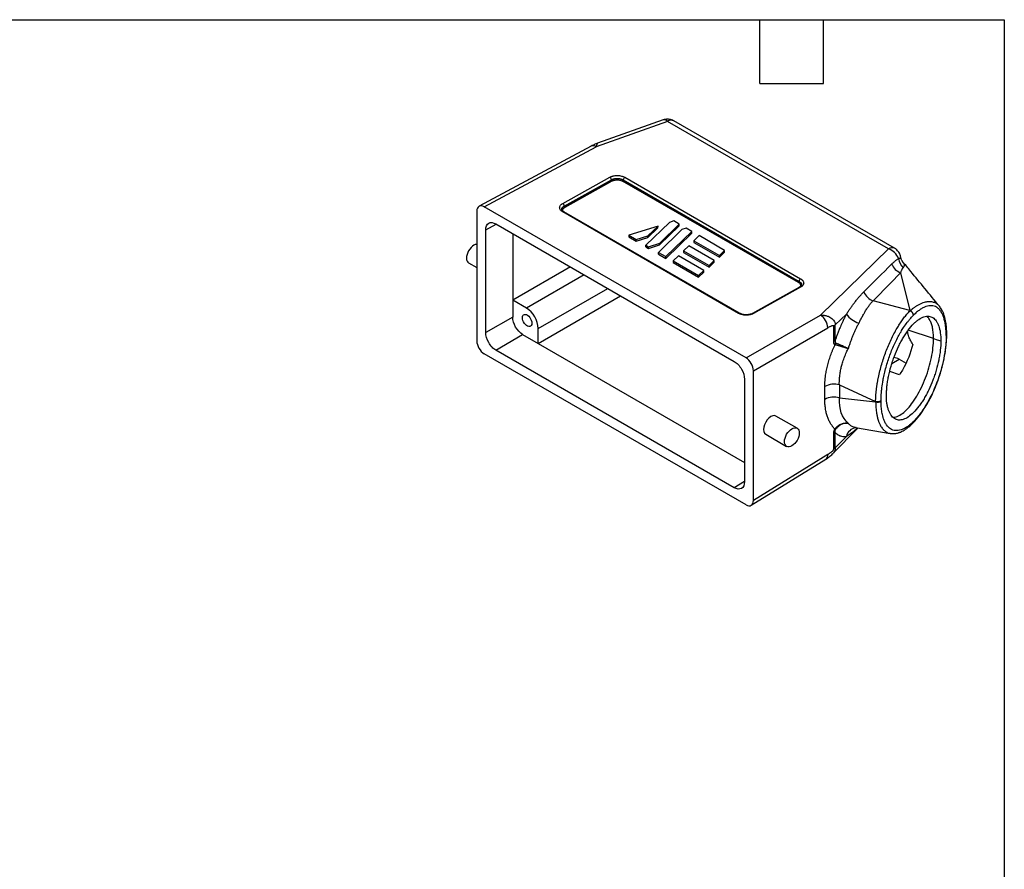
# Model space of a CAD drawing. Header units: millimetres. Extents: x 13 to 546, y 13 to 419.
# Tile 4 of 4: x 311 to 546, y 216 to 419. Entities that reach past the tile are written whole.
import ezdxf

# ---------------------------------------------------------------- set-up
doc = ezdxf.new("R2010")
doc.units = ezdxf.units.MM
doc.header["$LTSCALE"] = 2
doc.linetypes.add('SLD-Solid', pattern=[0])
doc.layers.add('TEXT', color=140, linetype='SLD-Solid', lineweight=25)

msp = doc.modelspace()

# ---------------------------------------------------------------- linework, layer by layer
for p, q in [((465.628859, 394.775226), (448.544877, 388.719222)), ((464.589497, 395.132203), (448.844454, 389.550832)), ((518.418686, 364.300307), (465.628859, 394.775226)), ((519.881542, 364.427832), (467.091715, 394.90275)), ((447.330128, 388.862276), (420.547974, 374.462326)), ((421.775712, 374.326256), (448.544877, 388.719222)), ((440.538702, 375.143046), (451.834459, 381.432363)), ((455.369454, 381.396125), (497.416398, 357.122941)), ((440.886031, 374.534331), (452.181788, 380.823647)), ((440.888343, 374.457865), (452.181788, 380.745894)), ((452.32072, 380.502408), (441.027274, 374.214379)), ((452.181788, 380.745894), (452.181788, 380.823647)), ((496.910852, 356.204292), (454.865916, 380.476317)), ((455.009784, 380.787409), (497.056728, 356.514225)), ((455.009784, 380.787409), (455.009784, 380.719803)), ((455.009784, 380.719803), (497.05472, 356.447779)), ((484.3552, 338.199886), (421.775712, 374.326256)), ((440.886031, 374.534331), (440.888343, 374.457865)), ((420.008214, 373.305569), (420.008214, 342.276397)), ((482.593604, 348.859574), (440.537624, 373.137974)), ((482.837413, 348.880828), (440.781434, 373.159229)), ((422.129857, 368.826162), (424.637554, 370.224154)), ((424.594131, 370.249221), (481.541174, 337.374393)), ((463.322878, 369.756594), (456.332804, 367.537942)), ((466.050858, 370.622456), (460.440137, 365.16683)), ((460.922878, 367.422936), (463.322878, 369.756594)), ((463.316708, 369.344824), (463.322878, 369.756594)), ((463.71411, 365.221925), (468.402546, 369.780761)), ((463.72028, 365.633695), (468.408716, 370.192531)), ((467.09171, 370.952822), (466.050858, 370.622456)), ((468.408716, 370.192531), (467.09171, 370.952822)), ((468.402546, 369.780761), (468.408716, 370.192531)), ((422.129857, 344.306206), (422.129857, 368.826162)), ((428.604902, 367.933852), (428.604902, 352.010485)), ((456.332804, 367.537942), (456.326634, 367.126172)), ((456.332804, 367.537942), (458.089726, 366.523693)), ((458.089726, 366.523693), (460.922878, 367.422936)), ((460.916708, 367.011166), (463.316708, 369.344824)), ((460.916708, 367.011166), (460.922878, 367.422936)), ((469.043116, 368.895062), (463.432395, 363.439436)), ((465.183147, 362.013416), (471.394804, 368.053367)), ((465.189317, 362.425187), (471.400974, 368.465137)), ((470.083968, 369.225429), (469.043116, 368.895062)), ((471.400974, 368.465137), (470.083968, 369.225429)), ((471.394804, 368.053367), (471.400974, 368.465137)), ((473.157896, 367.450888), (471.915564, 366.242898)), ((479.252219, 363.93271), (473.157896, 367.450888)), ((456.326634, 367.126172), (458.083556, 366.111923)), ((458.083556, 366.111923), (460.916708, 367.011166)), ((458.083556, 366.111923), (458.089726, 366.523693)), ((460.433967, 364.755059), (460.440137, 365.16683)), ((460.440137, 365.16683), (461.081984, 364.796299)), ((461.075814, 364.384529), (463.71411, 365.221925)), ((461.081984, 364.796299), (463.72028, 365.633695)), ((463.71411, 365.221925), (463.72028, 365.633695)), ((470.673233, 365.034908), (469.430902, 363.826917)), ((476.767556, 361.51673), (470.673233, 365.034908)), ((471.915564, 366.242898), (471.909394, 365.831127)), ((471.909394, 365.831127), (478.003717, 362.31295)), ((471.915564, 366.242898), (478.009887, 362.72472)), ((460.433967, 364.755059), (461.075814, 364.384529)), ((461.075814, 364.384529), (461.081984, 364.796299)), ((463.426225, 363.027666), (463.432395, 363.439436)), ((463.426225, 363.027666), (465.183147, 362.013416)), ((463.432395, 363.439436), (465.189317, 362.425187)), ((468.18857, 362.618927), (466.946239, 361.410937)), ((474.282893, 359.10075), (468.18857, 362.618927)), ((469.430902, 363.826917), (469.424731, 363.415147)), ((469.424731, 363.415147), (475.519054, 359.896969)), ((469.430902, 363.826917), (475.525225, 360.30874)), ((478.003717, 362.31295), (479.246049, 363.52094)), ((478.003717, 362.31295), (478.009887, 362.72472)), ((478.009887, 362.72472), (479.252219, 363.93271)), ((479.246049, 363.52094), (479.252219, 363.93271)), ((502.127767, 348.459711), (518.418686, 364.300307)), ((418.051209, 360.932513), (420.008214, 359.802758)), ((465.183147, 362.013416), (465.189317, 362.425187)), ((466.946239, 361.410937), (466.940068, 360.999167)), ((466.940068, 360.999167), (473.034391, 357.480989)), ((466.946239, 361.410937), (473.040562, 357.892759)), ((475.519054, 359.896969), (476.761386, 361.10496)), ((475.519054, 359.896969), (475.525225, 360.30874)), ((475.525225, 360.30874), (476.767556, 361.51673)), ((476.761386, 361.10496), (476.767556, 361.51673)), ((442.396436, 359.972169), (428.604902, 352.010485)), ((445.645983, 358.096245), (431.854449, 350.134562)), ((473.034391, 357.480989), (474.276723, 358.688979)), ((473.034391, 357.480989), (473.040562, 357.892759)), ((473.040562, 357.892759), (474.282893, 359.10075)), ((474.276723, 358.688979), (474.282893, 359.10075)), ((521.323837, 358.565834), (523.539378, 349.523514)), ((497.05472, 356.447779), (497.056728, 356.514225)), ((434.682876, 345.235582), (451.303297, 354.830348)), ((434.682876, 341.689797), (454.37437, 353.057455)), ((497.167842, 355.142799), (485.878966, 348.849511)), ((497.417475, 355.117847), (486.128599, 348.824559)), ((428.604902, 352.010485), (428.604902, 347.915915)), ((431.854449, 350.134562), (428.604902, 352.010485)), ((523.539378, 349.523514), (514.722276, 351.833015)), ((484.3552, 338.199886), (502.127767, 348.459711)), ((505.691202, 346.09783), (508.36398, 348.696726)), ((428.604902, 347.915915), (422.129857, 344.306206)), ((505.691202, 342.440221), (505.691202, 346.09783)), ((424.594132, 340.037957), (430.958093, 343.840068)), ((430.958093, 343.840068), (434.682876, 341.689797)), ((434.682876, 341.689797), (434.682876, 345.235582)), ((486.122698, 335.13849), (503.895265, 345.398315)), ((505.324488, 342.159286), (505.324488, 345.816895)), ((529.180467, 342.81993), (523.134176, 344.83455)), ((434.682876, 341.689797), (484.001054, 313.219018)), ((484.3552, 303.088631), (421.775712, 339.215001)), ((481.541173, 307.16313), (424.594132, 340.037957)), ((519.23639, 336.89925), (520.949903, 337.88844)), ((520.949903, 337.88844), (522.603571, 336.933798)), ((486.122698, 304.109317), (486.122698, 335.13849)), ((521.047721, 334.198134), (518.704574, 334.978868)), ((484.001054, 333.113755), (484.001054, 308.58365)), ((503.198991, 328.285836), (503.198991, 331.37835)), ((506.672124, 331.731885), (515.342407, 327.809833)), ((506.672124, 331.731885), (506.672124, 328.639371)), ((506.672124, 328.639371), (515.342407, 327.678978)), ((515.342407, 327.809833), (515.342407, 327.678978)), ((516.646867, 327.909261), (516.646867, 328.040116)), ((496.569377, 321.378286), (491.519364, 324.293596)), ((505.060993, 315.256022), (511.07344, 321.433366)), ((505.691202, 316.669466), (505.691202, 320.327075)), ((510.502088, 321.528368), (518.843865, 320.141327)), ((510.557014, 321.524849), (510.504096, 321.53936)), ((510.695589, 321.537538), (510.545951, 321.520375)), ((518.847898, 320.167474), (518.899164, 320.162899)), ((489.063202, 319.938162), (494.06958, 317.048042)), ((505.324488, 316.388531), (505.324488, 320.04614)), ((508.36398, 319.415547), (505.691202, 316.669466)), ((485.626563, 302.977745), (503.411673, 313.974518)), ((503.895265, 315.098335), (486.122698, 304.109317)), ((484.001054, 308.632771), (481.541173, 307.16313))]:
    msp.add_line(p, q)
at = {"flags": 128}
for points in [[(419.301107, 365.138988), (418.956233, 364.900672), (418.624612, 364.593067), (418.318988, 364.227993), (418.051107, 363.81948), (417.831263, 363.383227), (417.667903, 362.935999), (417.567307, 362.494982), (417.53334, 362.077125), (417.567307, 361.698486), (417.667903, 361.373616), (417.831263, 361.114998), (418.051107, 360.932572), (418.051209, 360.932513)], [(433.1604, 346.522759), (433.127524, 346.229081), (433.030808, 345.990426), (432.875872, 345.820667), (432.671721, 345.729668), (432.430219, 345.722718), (432.165401, 345.800221), (431.892658, 345.957672), (431.62784, 346.185922), (431.386337, 346.471704), (431.182186, 346.798411), (431.02725, 347.147056), (430.930534, 347.497376), (430.897658, 347.829012), (430.930534, 348.122691), (431.02725, 348.361345), (431.182186, 348.531105), (431.386337, 348.622104), (431.62784, 348.629054), (431.892658, 348.551551), (432.165401, 348.3941), (432.430219, 348.16585), (432.671721, 347.880068), (432.875872, 347.553361), (433.030808, 347.204716), (433.127524, 346.854396), (433.1604, 346.522759)], [(529.180467, 342.81993), (530.055087, 342.540056), (530.929707, 342.260181)], [(495.319479, 321.254516), (495.664353, 321.414383), (495.995974, 321.489659), (496.301598, 321.477451), (496.569479, 321.378227), (496.789323, 321.195801), (496.952683, 320.937184), (497.053279, 320.612313), (497.087246, 320.233674), (497.053279, 319.815817), (496.952683, 319.374801), (496.789323, 318.927572), (496.569479, 318.491319), (496.301598, 318.082807), (495.995974, 317.717733), (495.664353, 317.410127), (495.319479, 317.171812), (494.974605, 317.011944), (494.642984, 316.936668), (494.33736, 316.948876), (494.069479, 317.0481), (493.849634, 317.230526), (493.686275, 317.489144), (493.585679, 317.814014), (493.551712, 318.192654), (493.585679, 318.61051), (493.686275, 319.051527), (493.849634, 319.498755), (494.069479, 319.935008), (494.33736, 320.343521), (494.642984, 320.708595), (494.974605, 321.0162), (495.319479, 321.254516)]]:
    msp.add_lwpolyline(points, dxfattribs=at)
for centre, radius, start, end in [((464.814524, 394.095809), 1.060542, 39.83892736, 102.25017672), ((466.472429, 393.55259), 1.485412, 65.36021904, 124.60413655), ((447.812009, 387.725115), 1.235049, 53.6019127, 112.96519357), ((451.423374, 380.794351), 0.758979, 2.21210682, 57.20546827), ((455.776778, 380.744835), 0.768174, 122.02227627, 176.82288123), ((452.485153, 380.757612), 0.303592, 182.21210682, 237.20546827), ((454.702987, 380.736833), 0.30727, 302.02227627, 356.82288123), ((440.127617, 374.505035), 0.758979, 2.21210682, 57.20546827), ((441.191708, 374.469583), 0.303592, 182.21210682, 237.20546827), ((440.678265, 372.933679), 0.248025, 65.42019324, 124.54416235), ((420.151998, 363.778917), 1.604309, 95.14195023, 122.03102143), ((519.262299, 363.077545), 1.48554, 65.37668337, 124.60274203), ((517.071458, 360.551474), 3.983562, 20.61384136, 70.23295107), ((522.853999, 362.328406), 4.061815, 204.69713166, 247.86941092), ((524.348625, 362.405205), 3.577229, 187.24684677, 227.36838202), ((496.747922, 356.464809), 0.30727, 302.02227627, 356.82288123), ((497.823722, 356.471651), 0.768174, 122.02227627, 176.82288123), ((497.270679, 354.910421), 0.254116, 54.71284573, 113.87125907), ((516.248414, 355.585872), 4.051301, 202.88424156, 247.87038079), ((428.585837, 344.981442), 6.102333, 2.38685628, 57.61314331), ((482.733655, 348.661149), 0.242873, 64.49839725, 125.21499639), ((485.983245, 348.630608), 0.242373, 53.1507523, 115.82660493), ((500.166142, 345.286236), 3.730807, 1.72152184, 58.2784783), ((513.247215, 352.240408), 6.033545, 215.96776887, 251.35738635), ((504.370015, 347.442612), 1.885198, 300.41757255, 314.49291582), ((504.370015, 343.785002), 1.885198, 300.41757255, 314.49291582), ((502.86259, 342.645534), 3.040382, 335.22704442, 342.17792817), ((519.594533, 335.706385), 2.568734, 58.15377094, 88.17607306), ((505.374379, 327.244123), 4.671632, 73.8715045, 117.75289228), ((505.374379, 324.151609), 4.671632, 73.8715045, 117.75289228), ((515.775007, 329.169091), 1.426438, 252.34569554, 307.67739544), ((515.775007, 329.038236), 1.426438, 252.34569554, 307.67739544), ((504.370015, 321.671857), 1.885198, 300.41757255, 314.49291582), ((503.655274, 319.147751), 2.836817, 42.19197678, 46.0760872), ((511.027931, 318.837346), 2.725977, 100.18402321, 167.75409215), ((504.370015, 318.014247), 1.885198, 300.41757255, 314.49291582), ((502.66771, 314.96061), 1.235257, 307.03295195, 6.40148197)]:
    msp.add_arc(centre, radius, start, end)
for centre, major_axis, ratio, start_param, end_param in [((421.77625, 372.284282), (-1.250279, 2.165782), 0.5772057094, 5.4980206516, 7.0685123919), ((421.77625, 341.256353), (-1.249898, 2.165122), 0.5775574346, 0.7856317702, 2.3561235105), ((484.354662, 336.158534), (-1.249898, 2.165122), 0.5775574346, 3.9272244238, 5.4977161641), ((490.291283, 322.115879), (1.217687, 2.183615), 0.5672183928, 6.2747580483, 9.4163507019), ((484.354662, 305.130605), (-1.250279, 2.165782), 0.5772057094, 2.356427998, 3.9269197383)]:
    msp.add_ellipse(centre, major_axis=major_axis, ratio=ratio, start_param=start_param, end_param=end_param)
for points, knots in [([(467.093752, 394.896317), (467.076396, 394.908075), (466.920616, 395.013615), (466.584022, 395.14553), (466.094682, 395.277817), (465.578582, 395.320683), (465.079046, 395.26868), (464.744434, 395.19911), (464.594726, 395.133049), (464.588928, 395.13049)], [0, 0, 0, 0, 0.0242162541, 0.2173612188, 0.4124281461, 0.6099061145, 0.8109191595, 0.9926775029, 1, 1, 1, 1]), ([(448.852363, 389.553171), (448.76903, 389.520291), (448.600762, 389.453899), (448.240804, 389.295456), (447.807059, 389.105923), (447.492169, 388.945023), (447.328323, 388.861303)], [0, 0, 0, 0, 0.2346167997, 0.4737429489, 0.7261731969, 1, 1, 1, 1]), ([(448.846011, 389.54663), (448.84242, 389.546764), (448.822869, 389.547492), (448.781392, 389.488426), (448.724974, 389.369723), (448.666593, 389.197701), (448.607442, 388.98951), (448.566767, 388.813788), (448.544877, 388.719222)], [0, 0, 0, 0, 0.0427776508, 0.2328407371, 0.4416600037, 0.6240387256, 0.79767349, 1, 1, 1, 1]), ([(451.834459, 381.432363), (451.872367, 381.452725), (451.947892, 381.493291), (452.069223, 381.548685), (452.195698, 381.599641), (452.327917, 381.645802), (452.465735, 381.68726), (452.71452, 381.751004), (453.091312, 381.815501), (453.601785, 381.839002), (454.112438, 381.805027), (454.539308, 381.72335), (454.877534, 381.622214), (455.139433, 381.520042), (455.292566, 381.437546), (455.369454, 381.396125)], [0, 0, 0, 0, 0.0402783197, 0.0802453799, 0.1200596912, 0.1598815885, 0.1998713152, 0.2401871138, 0.3700401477, 0.5000334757, 0.6298942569, 0.7598953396, 0.8401139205, 0.919721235, 1, 1, 1, 1]), ([(452.181788, 380.823647), (452.2054, 380.836335), (452.252339, 380.86156), (452.351796, 380.905966), (452.535952, 380.979792), (452.824377, 381.05974), (453.201398, 381.117675), (453.548367, 381.132392), (453.853278, 381.118209), (454.107218, 381.088218), (454.354152, 381.040348), (454.589934, 380.974269), (454.813259, 380.891248), (454.943865, 380.822239), (455.009784, 380.787409)], [0, 0, 0, 0, 0.0315130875, 0.0626475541, 0.1252586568, 0.2503235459, 0.3722815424, 0.4998667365, 0.5819910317, 0.6642465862, 0.7468230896, 0.83000249, 0.9142003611, 1, 1, 1, 1]), ([(455.009784, 380.719803), (454.975633, 380.738434), (454.90824, 380.775199), (454.800013, 380.824417), (454.689298, 380.868475), (454.576147, 380.907241), (454.461354, 380.941019), (454.345465, 380.969996), (454.229032, 380.994387), (454.112553, 381.014393), (453.996489, 381.030215), (453.881262, 381.042049), (453.767255, 381.05009), (453.654819, 381.054526), (453.544269, 381.055544), (453.43589, 381.053328), (453.329934, 381.048057), (453.226625, 381.039907), (453.12616, 381.029051), (453.028709, 381.015659), (452.934416, 380.999898), (452.843403, 380.981931), (452.755769, 380.961917), (452.671591, 380.940015), (452.590926, 380.916377), (452.513814, 380.891155), (452.440279, 380.864492), (452.37031, 380.836544), (452.303958, 380.807415), (452.240969, 380.777371), (452.201395, 380.756322), (452.181788, 380.745894)], [0, 0, 0, 0, 0.0452624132, 0.0893175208, 0.1322862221, 0.174267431, 0.2153410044, 0.255570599, 0.2950063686, 0.3336874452, 0.3716441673, 0.4089000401, 0.445473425, 0.4813789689, 0.5166287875, 0.5512334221, 0.5852025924, 0.6185457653, 0.6512725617, 0.683393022, 0.7149177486, 0.7458579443, 0.7762253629, 0.8060321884, 0.8352908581, 0.8640138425, 0.8922133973, 0.919901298, 0.9470885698, 0.9737852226, 1, 1, 1, 1]), ([(452.32072, 380.502408), (452.348177, 380.517005), (452.413311, 380.551633), (452.536504, 380.604779), (452.703342, 380.662942), (452.950154, 380.725719), (453.253784, 380.769447), (453.593896, 380.78166), (453.933752, 380.762323), (454.260167, 380.708669), (454.537094, 380.62821), (454.730473, 380.549791), (454.826848, 380.49751), (454.865916, 380.476317)], [0, 0, 0, 0, 0.040558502, 0.0962144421, 0.1664998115, 0.2510958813, 0.3863693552, 0.5001755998, 0.6141583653, 0.7492162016, 0.8588714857, 0.9427906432, 1, 1, 1, 1]), ([(440.537624, 373.137974), (440.50103, 373.159845), (440.428126, 373.203417), (440.328249, 373.273244), (440.236109, 373.34591), (440.152325, 373.421751), (440.076739, 373.500685), (439.959866, 373.642974), (439.839387, 373.857911), (439.788854, 374.147974), (439.839715, 374.437115), (439.976216, 374.67786), (440.148613, 374.867963), (440.3242, 375.014744), (440.466999, 375.100158), (440.538702, 375.143046)], [0, 0, 0, 0, 0.0402792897, 0.0802458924, 0.1200584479, 0.1598774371, 0.1998632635, 0.2401743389, 0.370008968, 0.4999848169, 0.6298361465, 0.7598416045, 0.8400713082, 0.919696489, 1, 1, 1, 1]), ([(440.888343, 374.457865), (440.731042, 374.338356), (440.416442, 374.099337), (440.252111, 373.780186), (440.30693, 373.629943), (440.309237, 373.62362)], [0, 0, 0, 0, 0.4892526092, 0.9785052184, 1, 1, 1, 1]), ([(440.302197, 373.717519), (440.305072, 373.787996), (440.311067, 373.935001), (440.421994, 374.151278), (440.606115, 374.360691), (440.792061, 374.476039), (440.886031, 374.534331)], [0, 0, 0, 0, 0.2309667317, 0.4817626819, 0.7381030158, 1, 1, 1, 1]), ([(440.781486, 373.159198), (440.641298, 373.254558), (440.369312, 373.439571), (440.327765, 373.635499), (440.307632, 373.730441)], [0, 0, 0, 0, 0.515423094, 1, 1, 1, 1]), ([(440.576295, 373.32421), (440.552345, 373.381933), (440.474666, 373.56916), (440.5905, 373.829678), (440.793201, 374.066971), (440.949715, 374.165535), (441.027274, 374.214379)], [0, 0, 0, 0, 0.1814437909, 0.5885090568, 0.7960872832, 1, 1, 1, 1]), ([(422.129857, 368.826163), (422.129857, 369.577333), (422.399223, 370.15756), (423.307967, 370.681644), (423.949382, 370.621427), (424.594132, 370.249221)], [0, 0, 0, 0, 0.5000001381, 0.5000001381, 1.0000001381, 1.0000001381, 1.0000001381, 1.0000001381]), ([(521.334677, 362.314627), (521.318832, 362.411804), (521.278075, 362.661773), (521.133655, 363.050292), (520.909324, 363.470698), (520.611314, 363.854709), (520.268347, 364.183494), (520.004057, 364.34704), (519.87939, 364.424187)], [0, 0, 0, 0, 0.1112909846, 0.2862737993, 0.4659578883, 0.6489627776, 0.8344134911, 1, 1, 1, 1]), ([(519.163722, 360.631292), (519.245785, 360.711876), (519.407256, 360.870437), (519.650374, 361.093052), (519.889037, 361.299326), (520.123381, 361.488606), (520.353115, 361.660695), (520.577736, 361.816775), (520.72677, 361.908772), (520.799971, 361.953958)], [0, 0, 0, 0, 0.15772892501, 0.31035501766, 0.45795669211, 0.60062064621, 0.73844289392, 0.87152992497, 1, 1, 1, 1]), ([(520.799971, 361.953958), (520.84264, 361.966535), (520.928522, 361.99185), (521.040011, 362.028513), (521.137139, 362.066614), (521.218494, 362.108551), (521.283225, 362.155412), (521.328031, 362.209443), (521.347071, 362.263696), (521.342879, 362.30144), (521.341276, 362.315874)], [0, 0, 0, 0, 0.119103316, 0.2397261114, 0.3640928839, 0.4872816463, 0.6185624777, 0.758572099, 0.9076724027, 1, 1, 1, 1]), ([(521.794183, 361.25147), (521.758578, 361.298445), (521.685133, 361.395344), (521.491358, 361.724869), (521.402443, 362.076923), (521.341887, 362.316687)], [0, 0, 0, 0, 0.2308321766, 0.4761623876, 1, 1, 1, 1]), ([(521.925832, 359.773354), (521.96217, 359.81242), (522.051833, 359.908812), (522.143538, 360.046194), (522.222623, 360.228043), (522.24223, 360.396639), (522.214568, 360.547264), (522.193145, 360.616679), (522.181878, 360.647846), (522.176552, 360.661689), (522.174144, 360.667799), (522.172964, 360.67075), (522.172447, 360.672052), (522.172166, 360.672738), (522.172002, 360.673131), (522.171402, 360.674574), (522.16909, 360.680077), (522.154765, 360.713472), (522.122979, 360.779577), (522.055882, 360.897943), (521.955414, 361.050813), (521.848571, 361.183115), (521.792901, 361.25205)], [0, 0, 0, 0, 0.0914496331, 0.2256490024, 0.3299555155, 0.5213598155, 0.606377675, 0.6439058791, 0.6604425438, 0.6677236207, 0.6709282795, 0.6723385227, 0.6734466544, 0.6734698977, 0.6736596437, 0.6741926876, 0.6762190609, 0.6841137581, 0.7374345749, 0.7985007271, 0.8950103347, 1, 1, 1, 1]), ([(530.593047, 350.569831), (529.436871, 351.973344), (527.158995, 354.738518), (524.216635, 358.310728), (522.44121, 360.466143), (521.793466, 361.252522)], [0, 0, 0, 0, 0.39565476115, 0.77951155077, 1, 1, 1, 1]), ([(521.323837, 358.565834), (521.355038, 358.656115), (521.416496, 358.833948), (521.514223, 359.084346), (521.600751, 359.274674), (521.685111, 359.438614), (521.764785, 359.573651), (521.850482, 359.692186), (521.905826, 359.751804), (521.925832, 359.773354)], [0, 0, 0, 0, 0.1932033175, 0.3805686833, 0.5616370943, 0.6455987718, 0.7940739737, 0.9255627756, 1, 1, 1, 1]), ([(496.910852, 356.204292), (496.988361, 356.153857), (497.14487, 356.052018), (497.348001, 355.810483), (497.463724, 355.542041), (497.382722, 355.351163), (497.356199, 355.288663)], [0, 0, 0, 0, 0.2004938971, 0.404840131, 0.8051230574, 1, 1, 1, 1]), ([(497.633825, 355.613526), (497.636132, 355.619849), (497.690951, 355.770093), (497.526621, 356.089247), (497.21202, 356.328268), (497.05472, 356.447779)], [0, 0, 0, 0, 0.0214947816, 0.5107473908, 1, 1, 1, 1]), ([(497.056728, 356.514225), (497.214089, 356.395542), (497.528809, 356.158177), (497.693078, 355.840283), (497.637997, 355.690483), (497.635526, 355.683763)], [0, 0, 0, 0, 0.4885271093, 0.9770542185, 1, 1, 1, 1]), ([(497.634402, 355.685405), (497.613439, 355.594092), (497.570184, 355.405683), (497.30467, 355.2322), (497.167837, 355.142796)], [0, 0, 0, 0, 0.4846525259, 1, 1, 1, 1]), ([(497.416398, 357.122941), (497.452993, 357.10107), (497.5259, 357.057498), (497.625791, 356.98767), (497.717951, 356.915004), (497.801764, 356.839163), (497.877388, 356.76023), (497.99434, 356.61794), (498.114971, 356.40301), (498.165788, 356.112953), (498.115278, 355.823815), (497.979125, 355.583058), (497.807035, 355.392944), (497.631716, 355.246159), (497.489088, 355.160737), (497.417475, 355.117847)], [0, 0, 0, 0, 0.0402844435, 0.0802574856, 0.120077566, 0.1599049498, 0.1998998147, 0.2402203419, 0.3700847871, 0.5000820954, 0.6299389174, 0.7599285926, 0.8401373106, 0.91973336, 1, 1, 1, 1]), ([(508.36398, 348.696726), (508.441146, 348.807398), (508.595789, 349.029188), (508.823884, 349.357929), (509.050614, 349.68413), (509.276277, 350.007198), (509.501597, 350.326976), (509.727135, 350.643249), (509.953441, 350.955871), (510.181016, 351.264731), (510.505127, 351.69582), (510.925773, 352.235611), (511.447704, 352.864077), (511.975231, 353.458949), (512.336193, 353.827081), (512.515982, 354.010441)], [0, 0, 0, 0, 0.0544406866, 0.1091003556, 0.1639916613, 0.2191270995, 0.2745190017, 0.3301795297, 0.3861206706, 0.442354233, 0.4988918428, 0.6258729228, 0.7516272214, 0.8762899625, 1, 1, 1, 1]), ([(511.318507, 346.523438), (511.365358, 346.6094), (511.459078, 346.781354), (511.601349, 347.052913), (511.76844, 347.370238), (512.043489, 347.886526), (512.372859, 348.49281), (512.70524, 349.079617), (513.04799, 349.664477), (513.430867, 350.27513), (513.823281, 350.819531), (514.120025, 351.189892), (514.327614, 351.430367), (514.527519, 351.645443), (514.659951, 351.772989), (514.722276, 351.833015)], [0, 0, 0, 0, 0.0408249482, 0.0816645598, 0.1294555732, 0.1936315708, 0.3340911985, 0.4345753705, 0.5019844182, 0.6522141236, 0.7842388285, 0.8420001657, 0.8999565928, 0.9529173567, 1, 1, 1, 1]), ([(523.568787, 349.495284), (523.731162, 349.629898), (524.071217, 349.911814), (524.598035, 350.301361), (525.163609, 350.676999), (525.764337, 351.020601), (526.395388, 351.316815), (526.969888, 351.51864), (527.476793, 351.639843), (527.908501, 351.699767), (528.330165, 351.712413), (528.737622, 351.675566), (529.123546, 351.587775), (529.478093, 351.454335), (529.796441, 351.284486), (530.097406, 351.071044), (530.367477, 350.834441), (530.529096, 350.63801), (530.600864, 350.550784)], [0, 0, 0, 0, 0.0563998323, 0.1181159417, 0.1853223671, 0.2581651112, 0.3367480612, 0.4211166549, 0.4803813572, 0.5401548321, 0.6003502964, 0.6623918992, 0.7241035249, 0.7831754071, 0.8395261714, 0.8922505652, 0.9521529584, 1, 1, 1, 1]), ([(532.210467, 343.541179), (532.209499, 343.64585), (532.207567, 343.854903), (532.199057, 344.162245), (532.186437, 344.46438), (532.169309, 344.760902), (532.147778, 345.051919), (532.121817, 345.337401), (532.09143, 345.617359), (532.021839, 346.166084), (531.884832, 346.943038), (531.631391, 347.873331), (531.307085, 348.687162), (530.91234, 349.37608), (530.455208, 349.933197), (529.766725, 350.482613), (528.964051, 350.731914), (528.080244, 350.689934), (527.3815, 350.511219), (526.654737, 350.190172), (526.03204, 349.808831), (525.526288, 349.439088), (525.144377, 349.129768), (524.759454, 348.790673), (524.501729, 348.539193), (524.372501, 348.413097)], [0, 0, 0, 0, 0.01578528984, 0.0315269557, 0.04723331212, 0.06291272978, 0.07857362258, 0.09422443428, 0.10987362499, 0.12552965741, 0.18815799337, 0.25023368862, 0.31262518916, 0.37541758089, 0.43835346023, 0.50048917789, 0.62496476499, 0.68747453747, 0.74990719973, 0.81204177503, 0.87464963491, 0.9058539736, 0.93710246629, 0.96846231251, 1, 1, 1, 1]), ([(486.128599, 348.824559), (486.090691, 348.804171), (486.015169, 348.763555), (485.893837, 348.708084), (485.767363, 348.657053), (485.635144, 348.610817), (485.497326, 348.569285), (485.248556, 348.505418), (484.871788, 348.44075), (484.361304, 348.41705), (483.850637, 348.450863), (483.42375, 348.532442), (483.08552, 348.633522), (482.823617, 348.735667), (482.670491, 348.818156), (482.593604, 348.859574)], [0, 0, 0, 0, 0.0402976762, 0.0802822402, 0.1201121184, 0.1599475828, 0.1999488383, 0.2402741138, 0.3701430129, 0.5001308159, 0.6299702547, 0.7599414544, 0.8401415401, 0.9197328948, 1, 1, 1, 1]), ([(485.87891, 348.849479), (485.771223, 348.796431), (485.558329, 348.691555), (485.05451, 348.552637), (484.358896, 348.483454), (483.662863, 348.566731), (483.15862, 348.716118), (482.945378, 348.825463), (482.837463, 348.8808)], [0, 0, 0, 0, 0.1283431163, 0.2537315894, 0.5000655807, 0.7462741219, 0.8715974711, 1, 1, 1, 1]), ([(502.127767, 348.459711), (502.200378, 348.460796), (502.34085, 348.462895), (502.543793, 348.45532), (502.731589, 348.441732), (502.9041, 348.423), (503.061337, 348.40074), (503.203409, 348.376185), (503.33052, 348.350487), (503.645535, 348.277839), (504.108547, 348.123534), (504.677594, 347.819221), (505.131368, 347.447287), (505.410768, 347.082603), (505.560243, 346.781758), (505.636875, 346.556916), (505.684057, 346.328547), (505.688828, 346.174475), (505.691202, 346.09783)], [0, 0, 0, 0, 0.0421281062, 0.0815016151, 0.1181206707, 0.1519854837, 0.1830963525, 0.2114536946, 0.2370580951, 0.2599103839, 0.4036610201, 0.5292773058, 0.6598164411, 0.7801939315, 0.8363720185, 0.8916008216, 0.9460756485, 1, 1, 1, 1]), ([(508.36398, 348.696726), (508.312849, 348.599682), (508.160288, 348.310131), (507.86174, 347.721356), (507.427616, 346.81982), (506.97537, 345.806637), (506.562664, 344.810891), (506.23514, 343.969351), (505.946687, 343.186019), (505.773771, 342.681253), (505.691202, 342.440221)], [0, 0, 0, 0, 0.0503197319, 0.1501399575, 0.2995369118, 0.4985321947, 0.6393848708, 0.7699313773, 0.8901391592, 1, 1, 1, 1]), ([(515.342407, 327.809833), (515.34434, 327.925448), (515.348198, 328.156192), (515.360688, 328.508073), (515.377963, 328.862757), (515.400396, 329.220244), (515.427738, 329.579917), (515.459891, 329.941317), (515.496702, 330.303944), (515.538023, 330.66731), (515.583691, 331.030926), (515.633536, 331.394313), (515.687382, 331.756998), (515.745046, 332.118515), (515.806339, 332.478416), (515.871068, 332.836255), (515.939041, 333.191628), (516.195719, 334.465623), (516.745124, 336.662094), (517.774146, 339.731562), (519.016836, 342.654616), (520.061108, 344.634081), (520.770371, 345.812131), (521.087999, 346.315923), (521.416858, 346.813147), (521.756073, 347.301038), (522.104613, 347.776687), (522.461362, 348.237442), (522.825105, 348.679874), (523.194566, 349.103838), (523.442667, 349.364967), (523.567349, 349.496197)], [0, 0, 0, 0, 0.0164129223, 0.0327567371, 0.0490222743, 0.0652004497, 0.0812822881, 0.0972589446, 0.1131217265, 0.1288621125, 0.1444717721, 0.1599425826, 0.1752666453, 0.1904363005, 0.2054441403, 0.2202830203, 0.2349460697, 0.2494266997, 0.3773020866, 0.4998792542, 0.6228031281, 0.7496034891, 0.7752872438, 0.8016098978, 0.8285310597, 0.856007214, 0.8839919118, 0.9124360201, 0.9412880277, 0.9704944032, 1, 1, 1, 1]), ([(516.646867, 328.040116), (516.647328, 328.144831), (516.64827, 328.359009), (516.656123, 328.693614), (516.669436, 329.047432), (516.689358, 329.421333), (516.716456, 329.815535), (516.751496, 330.230407), (516.836111, 331.073498), (516.984573, 332.150949), (517.239191, 333.536341), (517.532237, 334.86409), (518.044737, 336.803069), (518.861017, 339.260439), (519.852623, 341.575333), (520.723373, 343.291124), (521.383378, 344.456806), (522.090629, 345.584848), (522.735692, 346.501143), (523.30741, 347.2309), (523.718764, 347.716117), (524.067025, 348.100938), (524.277936, 348.316463), (524.372501, 348.413097)], [0, 0, 0, 0, 0.0157655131, 0.0322457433, 0.0494425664, 0.0673578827, 0.0859936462, 0.1053519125, 0.1254349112, 0.2025742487, 0.2501150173, 0.3075023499, 0.3747242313, 0.4998322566, 0.6249733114, 0.6887378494, 0.7496662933, 0.8047534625, 0.8744609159, 0.9138371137, 0.9479032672, 0.9766416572, 1, 1, 1, 1]), ([(524.372501, 348.413097), (524.371626, 348.440925), (524.369871, 348.496739), (524.355942, 348.583399), (524.333893, 348.67099), (524.303386, 348.758317), (524.265398, 348.843886), (524.220859, 348.926414), (524.170933, 349.00478), (524.116848, 349.078099), (524.05985, 349.145735), (524.001128, 349.207301), (523.941772, 349.262641), (523.882735, 349.311797), (523.824821, 349.354974), (523.768677, 349.392489), (523.714804, 349.42477), (523.66356, 349.452206), (523.615212, 349.475507), (523.583864, 349.488544), (523.568753, 349.494828)], [0, 0, 0, 0, 0.067533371, 0.135453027, 0.2033252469, 0.2707129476, 0.337190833, 0.4023595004, 0.4658573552, 0.5273695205, 0.5866333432, 0.6434405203, 0.6976362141, 0.7491157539, 0.7978196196, 0.8437273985, 0.8868513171, 0.9272298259, 0.964921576, 1, 1, 1, 1]), ([(532.341087, 343.820206), (532.33505, 344.207927), (532.323318, 344.961548), (532.235443, 345.935897), (532.125681, 346.721289), (532.015285, 347.298761), (531.912151, 347.741783), (531.768602, 348.273409), (531.535464, 348.956804), (531.155017, 349.792503), (530.787411, 350.29831), (530.592117, 350.567026)], [0, 0, 0, 0, 0.1352322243, 0.2628541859, 0.3669051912, 0.4470754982, 0.5045539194, 0.5591519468, 0.6850260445, 0.8326665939, 1, 1, 1, 1]), ([(430.958093, 343.840069), (430.337208, 344.198498), (429.728671, 344.846794), (428.861274, 346.349831), (428.604902, 347.205277), (428.604902, 347.915915)], [0.00014962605, 0.00014962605, 0.00014962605, 0.00014962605, 0.50007487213, 0.50007487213, 1.00000005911, 1.00000005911, 1.00000005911, 1.00000005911]), ([(511.318507, 346.523438), (511.258825, 346.413746), (511.139393, 346.194239), (510.964011, 345.858506), (510.79144, 345.518147), (510.62211, 345.17301), (510.456106, 344.823551), (510.293605, 344.470074), (510.134751, 344.112932), (509.979692, 343.752474), (509.828572, 343.389057), (509.681525, 343.023041), (509.538683, 342.654789), (509.40017, 342.284666), (509.26611, 341.913035), (509.136585, 341.540265), (509.011811, 341.166694), (508.891466, 340.792768), (508.815164, 340.542869), (508.777071, 340.418108)], [0, 0, 0, 0, 0.0589515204, 0.117969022, 0.1770362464, 0.2361368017, 0.2952541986, 0.3543718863, 0.4134732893, 0.472541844, 0.5315610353, 0.5905144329, 0.6493857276, 0.7081587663, 0.7668175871, 0.8253464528, 0.883729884, 0.9419526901, 1, 1, 1, 1]), ([(517.946479, 329.273864), (517.952858, 329.625849), (517.961409, 329.979469), (517.989704, 330.695135), (518.010298, 331.057821), (518.08363, 331.807391), (518.136853, 332.19464), (518.268842, 332.988368), (518.346221, 333.392139), (518.590289, 334.598381), (518.789912, 335.40703), (519.143578, 336.6266), (519.271342, 337.036432), (519.542135, 337.847071), (519.684587, 338.246493), (520.13273, 339.427385), (520.458957, 340.191689), (520.989645, 341.303585), (521.174194, 341.669512), (521.549277, 342.37336), (521.740679, 342.713242), (522.131164, 343.369052), (522.330249, 343.684974), (522.736068, 344.292961), (522.943455, 344.585891), (523.573162, 345.421995), (523.994669, 345.912498), (524.629438, 346.549536), (524.841451, 346.74526), (525.266331, 347.103071), (525.479121, 347.264844), (526.104789, 347.689197), (526.50988, 347.895804), (527.099191, 348.089405), (527.293512, 348.134443), (527.670828, 348.183718), (527.853207, 348.188114), (528.38212, 348.142567), (528.710667, 348.034641), (529.16559, 347.750599), (529.309929, 347.635655), (529.579964, 347.370271), (529.832821, 347.068525), (530.051903, 346.695288), (530.253737, 346.285542), (530.346459, 346.060984), (530.592966, 345.342564), (530.716323, 344.804699), (530.884339, 343.615822), (530.928687, 342.959945), (530.929707, 342.260181)], [0, 0, 0, 0, 0.03125, 0.03125, 0.0625, 0.0625, 0.09375, 0.09375, 0.125, 0.125, 0.1875, 0.1875, 0.21875, 0.21875, 0.25, 0.25, 0.3125, 0.3125, 0.34375, 0.34375, 0.375, 0.375, 0.40625, 0.40625, 0.4375, 0.4375, 0.5, 0.5, 0.53125, 0.53125, 0.5625, 0.5625, 0.625, 0.625, 0.65625, 0.65625, 0.6875, 0.6875, 0.75, 0.75, 0.78125, 0.78125, 0.8125, 0.84375, 0.84375, 0.875, 0.875, 0.9375, 0.9375, 1, 1, 1, 1]), ([(529.180467, 342.81993), (529.169119, 343.271806), (529.146487, 344.172936), (528.97212, 345.358359), (528.700121, 346.399061), (528.31882, 347.25482), (527.934217, 347.84784), (527.647324, 348.074171), (527.550824, 348.1503)], [0, 0, 0, 0, 0.1822922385, 0.3635274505, 0.5448626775, 0.7265475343, 0.9080208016, 1, 1, 1, 1]), ([(424.594132, 340.037957), (423.943635, 340.413481), (423.306509, 341.092339), (422.398366, 342.665984), (422.129857, 343.561673), (422.129857, 344.306205)], [0.00014938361, 0.00014938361, 0.00014938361, 0.00014938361, 0.50007478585, 0.50007478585, 1.00000021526, 1.00000021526, 1.00000021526, 1.00000021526]), ([(505.324488, 345.816895), (505.323929, 345.825238), (505.322781, 345.842383), (505.313644, 345.863061), (505.299353, 345.880174), (505.279414, 345.893528), (505.254045, 345.903352), (505.208681, 345.912606), (505.135583, 345.912719), (505.028807, 345.896159), (504.875581, 345.856568), (504.671139, 345.784761), (504.422905, 345.67676), (504.16068, 345.547631), (503.984757, 345.448661), (503.895265, 345.398315)], [0, 0, 0, 0, 0.0144181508, 0.0296326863, 0.046412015, 0.0653348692, 0.0868073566, 0.1111080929, 0.1727202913, 0.2468673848, 0.3342625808, 0.4847653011, 0.6554377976, 0.8247216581, 1, 1, 1, 1]), ([(524.195058, 341.450163), (523.991207, 341.809604), (523.607091, 342.486899), (523.225786, 343.437441), (523.024087, 344.153552), (522.998519, 344.505817), (522.989149, 344.634906)], [0, 0, 0, 0, 0.3461939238, 0.65233430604, 0.87259586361, 1, 1, 1, 1]), ([(524.216264, 322.579753), (524.473941, 322.846577), (524.996703, 323.387896), (525.758378, 324.324213), (526.584552, 325.454459), (527.419196, 326.750825), (528.223549, 328.183601), (528.884432, 329.506102), (529.422964, 330.69937), (529.879452, 331.808894), (530.287358, 332.898943), (530.666027, 334.018406), (531.014601, 335.163862), (531.335203, 336.34787), (531.634866, 337.617436), (531.908576, 339.018159), (532.112295, 340.37292), (532.247409, 341.642367), (532.326365, 342.754814), (532.336492, 343.469014), (532.341406, 343.815538)], [0, 0, 0, 0, 0.0596443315, 0.1210033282, 0.1786227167, 0.2576725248, 0.327617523, 0.3886684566, 0.4407882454, 0.4864968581, 0.5324152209, 0.5791232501, 0.6265336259, 0.6745215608, 0.725593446, 0.7839855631, 0.8500243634, 0.8986745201, 0.9508376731, 1, 1, 1, 1]), ([(532.210467, 343.541179), (532.265965, 343.604103), (532.344527, 343.693179), (532.33068, 343.790986), (532.326615, 343.819701)], [0, 0, 0, 0, 0.7064129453, 1, 1, 1, 1]), ([(503.198991, 331.37835), (503.199606, 331.488351), (503.200835, 331.708197), (503.210798, 332.042471), (503.226708, 332.379659), (503.249146, 332.720108), (503.277956, 333.063724), (503.313182, 333.410539), (503.389109, 334.048987), (503.53698, 334.991784), (503.806998, 336.251431), (504.150751, 337.526035), (504.498314, 338.595908), (504.811433, 339.452295), (505.064619, 340.095133), (505.3335, 340.735613), (505.526577, 341.15947), (505.623181, 341.371542)], [0, 0, 0, 0, 0.0358907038, 0.0717302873, 0.1075376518, 0.1433317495, 0.1791315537, 0.2149560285, 0.2508240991, 0.3754625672, 0.5000499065, 0.6246834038, 0.7492271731, 0.8120023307, 0.8746529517, 0.9372838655, 1, 1, 1, 1]), ([(505.623181, 341.371542), (505.607599, 341.376859), (505.576261, 341.387551), (505.534211, 341.414075), (505.495727, 341.448258), (505.461164, 341.490851), (505.430419, 341.54162), (505.403489, 341.600595), (505.366096, 341.709601), (505.331216, 341.891601), (505.326824, 342.066348), (505.324488, 342.159286)], [0, 0, 0, 0, 0.0659987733, 0.1327374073, 0.2009247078, 0.2712256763, 0.34424759, 0.4205327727, 0.5005572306, 0.7343755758, 1, 1, 1, 1]), ([(508.777072, 340.418107), (508.722785, 340.434966), (508.615475, 340.468291), (508.453882, 340.51863), (508.295313, 340.567953), (508.140529, 340.615941), (507.990465, 340.662232), (507.845879, 340.706567), (507.707427, 340.74875), (507.575642, 340.788654), (507.450945, 340.826213), (507.333649, 340.861414), (507.22397, 340.8943), (507.122023, 340.924919), (506.963814, 340.972895), (506.750134, 341.038151), (506.487475, 341.117695), (506.239154, 341.19215), (506.009944, 341.25988), (505.801153, 341.320623), (505.682278, 341.354634), (505.623181, 341.371542)], [0, 0, 0, 0, 0.047472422, 0.093840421, 0.1389678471, 0.1827293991, 0.2250115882, 0.2657133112, 0.3047460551, 0.3420337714, 0.3775124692, 0.4111295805, 0.4428431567, 0.4726209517, 0.5004394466, 0.5830971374, 0.6665899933, 0.7504793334, 0.834310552, 0.9176296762, 1, 1, 1, 1]), ([(505.691202, 342.440221), (505.689833, 342.43314), (505.68565, 342.4115), (505.680585, 342.369321), (505.673045, 342.305499), (505.665333, 342.224136), (505.658558, 342.146917), (505.656225, 342.079045), (505.65557, 342.00757), (505.65867, 341.92391), (505.670776, 341.840671), (505.690986, 341.777888), (505.718558, 341.733186), (505.744628, 341.720865), (505.757044, 341.714996)], [0, 0, 0, 0, 0.0241410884, 0.0737785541, 0.1490323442, 0.2498979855, 0.364191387, 0.423937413, 0.4991628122, 0.6301262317, 0.7427966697, 0.8394569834, 0.9235361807, 1, 1, 1, 1]), ([(508.777071, 340.418108), (508.772464, 340.420532), (508.76325, 340.42538), (508.744771, 340.435071), (508.712324, 340.452021), (508.647004, 340.485872), (508.514821, 340.553318), (508.24602, 340.686504), (507.857182, 340.869303), (507.397696, 341.074167), (507.011275, 341.238945), (506.624322, 341.400097), (506.31168, 341.523862), (506.046983, 341.621062), (505.883196, 341.677069), (505.795609, 341.703401), (505.757068, 341.714988)], [0, 0, 0, 0, 0.00435512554, 0.00871124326, 0.0174264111, 0.03486814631, 0.06979292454, 0.1397490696, 0.27930061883, 0.41510175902, 0.54897800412, 0.6344823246, 0.79110910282, 0.87565500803, 0.94528484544, 1, 1, 1, 1]), ([(530.929707, 342.260181), (530.928687, 341.558673), (530.885272, 340.826016), (530.759931, 339.682787), (530.708016, 339.294264), (530.583287, 338.501864), (530.510587, 338.099404), (530.26543, 336.894252), (530.065121, 336.08597), (529.710243, 334.866393), (529.582005, 334.456392), (529.310856, 333.64712), (529.168128, 333.248013), (528.718742, 332.067079), (528.391163, 331.301421), (527.857146, 330.185896), (527.673575, 329.823111), (527.299407, 329.122909), (527.108217, 328.784247), (526.717589, 328.129899), (526.518152, 327.814209), (526.110992, 327.205913), (525.902197, 326.911996), (525.275387, 326.082347), (524.854603, 325.593822), (524.007194, 324.746311), (523.577072, 324.386077), (522.745873, 323.825221), (522.341016, 323.619763), (521.750423, 323.428076), (521.555854, 323.383929), (521.180694, 323.336564), (520.999057, 323.332893), (520.647391, 323.364637), (520.477362, 323.400053), (520.149083, 323.510544), (519.990321, 323.585946), (519.536059, 323.872655), (519.267826, 324.139539), (518.914655, 324.647493), (518.805208, 324.834926), (518.603379, 325.247139), (518.511126, 325.472106), (518.347547, 325.952031), (518.275513, 326.20756), (518.144437, 326.739352), (518.08535, 327.016258), (518.005555, 327.443213), (517.980444, 327.587221), (517.951427, 327.769926), (517.945744, 327.806604), (517.938867, 327.852709), (517.937504, 327.861944), (517.934808, 327.880449), (517.932588, 327.88871), (517.932603, 327.921078), (517.932641, 327.94269), (517.932877, 328.050795), (517.933243, 328.137483), (517.935663, 328.571586), (517.939437, 328.920958), (517.945577, 329.273018)], [0, 0, 0, 0, 0.0625, 0.0625, 0.09375, 0.09375, 0.125, 0.125, 0.1875, 0.1875, 0.21875, 0.21875, 0.25, 0.25, 0.3125, 0.3125, 0.34375, 0.34375, 0.375, 0.375, 0.40625, 0.40625, 0.4375, 0.4375, 0.5, 0.5, 0.5625, 0.5625, 0.625, 0.625, 0.65625, 0.65625, 0.6875, 0.6875, 0.71875, 0.71875, 0.75, 0.75, 0.8125, 0.8125, 0.84375, 0.84375, 0.875, 0.875, 0.90625, 0.90625, 0.9375, 0.9375, 0.953125, 0.953125, 0.95703125, 0.95703125, 0.9580078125, 0.9580078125, 0.958984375, 0.958984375, 0.9609375, 0.9609375, 0.96875, 0.96875, 1, 1, 1, 1]), ([(519.441954, 324.002876), (519.697254, 324.016301), (520.318773, 324.048983), (521.428344, 324.652764), (522.693441, 325.699006), (523.964217, 327.177631), (525.18552, 328.998376), (526.313185, 331.107123), (527.303094, 333.418231), (528.115496, 335.844453), (528.713902, 338.280945), (529.103553, 340.66367), (529.154781, 342.099822), (529.180467, 342.81993)], [0, 0, 0, 0, 0.0650785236, 0.1584306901, 0.2518437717, 0.3451748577, 0.438709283, 0.5320647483, 0.625765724, 0.7195372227, 0.8128321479, 0.9061511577, 1, 1, 1, 1]), ([(524.195058, 341.450163), (523.762134, 339.418351), (522.916129, 337.282058), (521.513481, 334.914005), (521.285035, 334.551956), (521.047721, 334.198134)], [0.08297117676, 0.08297117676, 0.08297117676, 0.08297117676, 0.25, 0.25, 0.2808530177, 0.2808530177, 0.2808530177, 0.2808530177]), ([(532.210467, 343.541179), (532.20826, 343.120402), (532.194708, 342.689155), (532.143596, 341.802965), (532.105977, 341.347142), (531.957914, 339.96294), (531.813251, 339.01976), (531.237713, 336.12612), (530.654128, 334.097419), (529.206404, 330.30473), (528.3277, 328.49368), (526.899576, 326.13843), (526.40046, 325.405326), (525.647421, 324.42097), (525.394974, 324.110889), (524.886321, 323.524638), (524.630246, 323.250945), (524.372501, 322.990418)], [0, 0, 0, 0, 0.0625, 0.0625, 0.125, 0.125, 0.25, 0.25, 0.5, 0.5, 0.75, 0.75, 0.875, 0.875, 0.9375, 0.9375, 1, 1, 1, 1]), ([(506.672124, 331.731885), (506.669359, 331.816607), (506.663031, 332.010493), (506.661581, 332.34238), (506.670419, 332.753143), (506.696977, 333.245367), (506.764205, 333.991871), (506.898831, 334.912346), (507.126425, 335.98539), (507.418499, 337.06639), (507.75218, 338.06465), (508.089222, 338.925537), (508.356292, 339.541927), (508.581093, 340.024978), (508.718858, 340.301333), (508.777072, 340.418107)], [0, 0, 0, 0, 0.0315574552, 0.0722190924, 0.1219367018, 0.1806627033, 0.248356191, 0.3852783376, 0.4987992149, 0.6133784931, 0.7497756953, 0.8343842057, 0.9043439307, 0.9595800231, 1, 1, 1, 1]), ([(481.541174, 337.374393), (482.190389, 336.999609), (482.825435, 336.320888), (483.731563, 334.750789), (484.001054, 333.856828), (484.001054, 333.113755)], [0, 0, 0, 0, 0.5000000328, 0.5000000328, 1.0000000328, 1.0000000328, 1.0000000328, 1.0000000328]), ([(505.623181, 321.191001), (505.567597, 321.245638), (505.456489, 321.354852), (505.29657, 321.528312), (505.141753, 321.708677), (504.992508, 321.896646), (504.84871, 322.09203), (504.710392, 322.294885), (504.468409, 322.677941), (504.150808, 323.275995), (503.807078, 324.139452), (503.536992, 325.076378), (503.375255, 325.914521), (503.283922, 326.616308), (503.235156, 327.158753), (503.204632, 327.714166), (503.200872, 328.095153), (503.198991, 328.285836)], [0, 0, 0, 0, 0.0358443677, 0.0716501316, 0.1074368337, 0.1432240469, 0.1790313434, 0.2148782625, 0.2507842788, 0.3752806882, 0.4999614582, 0.6245014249, 0.7491871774, 0.8119061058, 0.8745467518, 0.9372108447, 1, 1, 1, 1]), ([(515.342407, 327.678978), (515.357543, 327.198167), (515.387885, 326.234322), (515.511529, 325.266175), (515.616474, 324.669247), (515.670266, 324.397837), (515.728772, 324.133067), (515.792038, 323.875178), (515.86005, 323.624352), (515.932793, 323.380787), (516.015801, 323.127992), (516.124046, 322.829539), (516.259436, 322.50137), (516.42862, 322.147107), (516.627363, 321.790367), (516.858521, 321.444098), (517.10054, 321.145485), (517.325175, 320.914753), (517.518943, 320.746196), (517.676345, 320.62709), (518.021469, 320.397998), (518.393554, 320.194661), (518.770708, 320.172093), (518.847898, 320.167474)], [0, 0, 0, 0, 0.1146448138, 0.229819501, 0.2557592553, 0.2817261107, 0.3077206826, 0.3337438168, 0.359796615, 0.3858804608, 0.4119970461, 0.4436860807, 0.4887478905, 0.5313053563, 0.5813750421, 0.6386059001, 0.6922528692, 0.7378828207, 0.7754803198, 0.8050150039, 0.8264514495, 0.9644805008, 1, 1, 1, 1]), ([(524.372501, 322.990418), (524.31189, 322.930713), (524.180949, 322.801729), (523.970178, 322.605173), (523.730845, 322.392498), (523.463524, 322.169391), (523.168891, 321.941), (522.686489, 321.599602), (522.090619, 321.254073), (521.383386, 320.967356), (520.723377, 320.812779), (519.852628, 320.786746), (518.861017, 321.11806), (518.044744, 321.94256), (517.532241, 322.856346), (517.239198, 323.597885), (516.984565, 324.473971), (516.821198, 325.333008), (516.722873, 326.175347), (516.677238, 326.769489), (516.651368, 327.342617), (516.648329, 327.725174), (516.646867, 327.909261)], [0, 0, 0, 0, 0.01497178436, 0.03234408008, 0.05209875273, 0.07422103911, 0.09870284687, 0.12554688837, 0.19525428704, 0.25034162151, 0.31126879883, 0.37503471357, 0.50017587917, 0.62528401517, 0.6925035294, 0.74989334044, 0.79743338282, 0.87457355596, 0.90923999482, 0.94169270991, 0.97194264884, 1, 1, 1, 1]), ([(505.623181, 321.191001), (505.654145, 321.235258), (505.716399, 321.32424), (505.818976, 321.452568), (505.928582, 321.577274), (506.045511, 321.697298), (506.169149, 321.812095), (506.299042, 321.921015), (506.434613, 322.023486), (506.575246, 322.118975), (506.720276, 322.207008), (506.869016, 322.287185), (507.106016, 322.39963), (507.446463, 322.522963), (507.827659, 322.60197), (508.16447, 322.630405), (508.46131, 322.629912), (508.667616, 322.600382), (508.777072, 322.584715)], [0, 0, 0, 0, 0.0439011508, 0.0882677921, 0.133041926, 0.1781617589, 0.223562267, 0.2691758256, 0.3149328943, 0.3607627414, 0.4065941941, 0.4523563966, 0.4979795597, 0.6203183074, 0.7484052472, 0.8204448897, 0.9047364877, 1, 1, 1, 1]), ([(508.777071, 322.584713), (508.728844, 322.589382), (508.635381, 322.598431), (508.497104, 322.601987), (508.367372, 322.599215), (508.24719, 322.590951), (508.137595, 322.578846), (508.039328, 322.564304), (507.833339, 322.527114), (507.523025, 322.442625), (507.155251, 322.285431), (506.84839, 322.112822), (506.592497, 321.937826), (506.351968, 321.741025), (506.130871, 321.525645), (505.929963, 321.296838), (505.814304, 321.133756), (505.757044, 321.053019)], [0, 0, 0, 0, 0.04532772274, 0.0878451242, 0.1273359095, 0.16361272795, 0.19651642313, 0.22591440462, 0.25169841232, 0.3807771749, 0.50216022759, 0.58649437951, 0.67084672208, 0.75478340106, 0.83788070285, 0.91973984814, 1, 1, 1, 1]), ([(510.504096, 321.53936), (510.301891, 321.58419), (509.870919, 321.679738), (509.288421, 322.026232), (508.947362, 322.398727), (508.777071, 322.584713)], [0, 0, 0, 0, 0.3067892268, 0.6538795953, 1, 1, 1, 1]), ([(518.897431, 320.137058), (519.077284, 320.115895), (519.427183, 320.074723), (519.940651, 320.11217), (520.386822, 320.191054), (520.740106, 320.286523), (521.030475, 320.384216), (521.33408, 320.503481), (521.719301, 320.681935), (522.217448, 320.958801), (522.81705, 321.359536), (523.49391, 321.887994), (523.968681, 322.342864), (524.210036, 322.574101)], [0, 0, 0, 0, 0.1051711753, 0.2046068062, 0.2864610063, 0.3507835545, 0.3978954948, 0.4469042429, 0.522821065, 0.6173378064, 0.7306254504, 0.8630605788, 1, 1, 1, 1]), ([(524.209376, 322.57474), (524.235805, 322.602193), (524.299335, 322.668185), (524.358632, 322.80967), (524.367871, 322.930074), (524.372501, 322.990418)], [0, 0, 0, 0, 0.2621654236, 0.630205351, 1, 1, 1, 1]), ([(505.324488, 320.04614), (505.325127, 320.095132), (505.326365, 320.190104), (505.33719, 320.333168), (505.354735, 320.470862), (505.381754, 320.615162), (505.420581, 320.765008), (505.475448, 320.91836), (505.541588, 321.06182), (505.596278, 321.148407), (505.623181, 321.191001)], [0, 0, 0, 0, 0.1369574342, 0.2654944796, 0.3861966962, 0.4997708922, 0.6371661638, 0.7642688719, 0.8840391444, 1, 1, 1, 1]), ([(505.691202, 320.327075), (505.73713, 320.283863), (505.831509, 320.195064), (505.98214, 320.071011), (506.144771, 319.950914), (506.320334, 319.837437), (506.509233, 319.732131), (506.71201, 319.636989), (507.029973, 319.515548), (507.42764, 319.419931), (507.861761, 319.386544), (508.160304, 319.394803), (508.312856, 319.41034), (508.36398, 319.415547)], [0, 0, 0, 0, 0.0615110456, 0.1264007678, 0.1946701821, 0.2663181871, 0.3413412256, 0.4197329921, 0.5014842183, 0.7004796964, 0.8498739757, 0.9496886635, 1, 1, 1, 1]), ([(510.948008, 321.454222), (510.753828, 321.269636), (510.217375, 320.759688), (509.381491, 320.058776), (508.69933, 319.627541), (508.36398, 319.415547)], [0, 0, 0, 0, 0.2238617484, 0.6184519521, 1, 1, 1, 1]), ([(503.895265, 315.098335), (503.95522, 315.136001), (504.073799, 315.210498), (504.249454, 315.328881), (504.451599, 315.472401), (504.671016, 315.639458), (504.894645, 315.828279), (505.07767, 316.002393), (505.198629, 316.1391), (505.266653, 316.235759), (505.298958, 316.292858), (505.320348, 316.344932), (505.323162, 316.374562), (505.324488, 316.388531)], [0, 0, 0, 0, 0.1174551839, 0.23230451, 0.344663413, 0.5151262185, 0.6659162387, 0.7917094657, 0.8890038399, 0.9243398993, 0.9536260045, 0.9781370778, 1, 1, 1, 1]), ([(505.691202, 316.669466), (505.680337, 316.517157), (505.658305, 316.208296), (505.457301, 315.748859), (505.22584, 315.417701), (505.051835, 315.250741), (505.015067, 315.215461)], [0, 0, 0, 0, 0.2908626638, 0.5898291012, 0.9133292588, 1, 1, 1, 1]), ([(503.40942, 313.97313), (503.666881, 314.143236), (504.052888, 314.398275), (504.632285, 314.848111), (504.916673, 315.119949), (505.061796, 315.258669)], [0, 0, 0, 0, 0.4951502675, 0.7423740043, 1, 1, 1, 1]), ([(484.001054, 308.58365), (484.001054, 307.833961), (483.730768, 307.256665), (482.824086, 306.733719), (482.184659, 306.791653), (481.541174, 307.163129)], [-0.0000001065, -0.0000001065, -0.0000001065, -0.0000001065, 0.4999999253, 0.4999999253, 1.0000000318, 1.0000000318, 1.0000000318, 1.0000000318])]:
    msp.add_open_spline(points, degree=3, knots=knots)
for points in [[(512.515982, 354.010441), (514.732624, 356.217466), (516.948533, 358.424428), (519.163722, 360.631292)], [(514.722276, 351.833015), (516.962725, 354.115413), (519.163879, 356.360362), (521.323837, 358.565834)], [(523.567349, 349.496197), (523.558029, 349.505314), (523.548705, 349.51442), (523.539378, 349.523514)], [(508.777072, 322.584715), (507.307588, 323.844953), (506.567113, 325.993481), (506.672122, 328.639372)], [(505.691202, 320.327075), (505.645225, 320.554953), (505.622067, 320.852874), (505.757068, 321.053005)]]:
    msp.add_open_spline(points, degree=3)
at = {"layer": 'TEXT'}
for p, q in [((12.7, 419.1), (546.1, 419.1)), ((487.68, 403.86), (487.68, 419.1)), ((502.92, 403.86), (502.92, 419.1)), ((546.1, 419.1), (546.1, 12.7)), ((487.68, 403.86), (502.92, 403.86))]:
    msp.add_line(p, q, dxfattribs=at)

doc.saveas('drawing.dxf')
